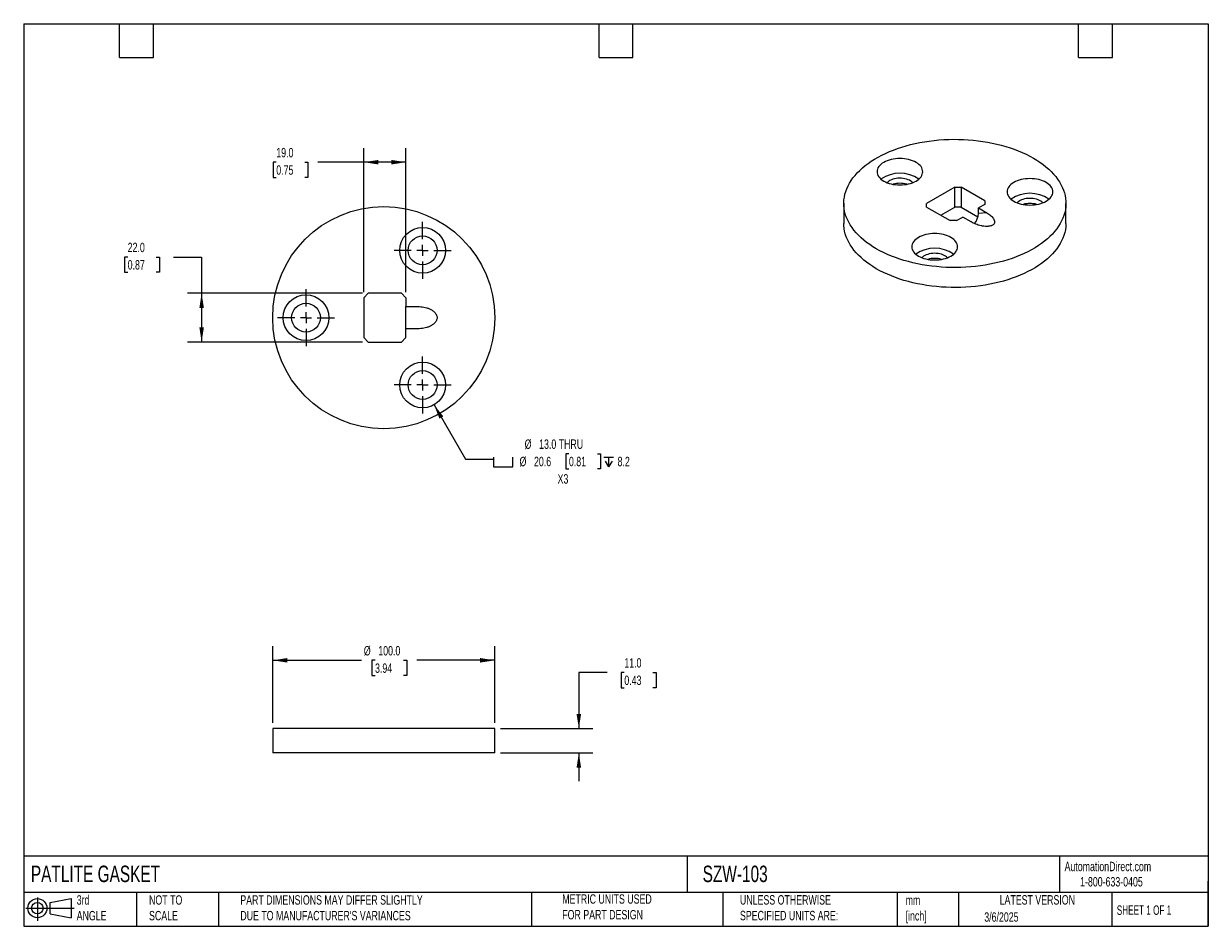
# Model space of a CAD drawing. Header units: millimetres. Extents: x 13 to 546, y 13 to 419.
import ezdxf

# ---------------------------------------------------------------- set-up
doc = ezdxf.new("R2010")
doc.units = ezdxf.units.MM
doc.header["$LTSCALE"] = 2
doc.linetypes.add('SLD-Center', pattern=[19.05, 15.24, -1.27, 1.27, -1.27])
doc.linetypes.add('SLD-Solid', pattern=[0])
doc.layers.add('CENTER', color=40, linetype='SLD-Center')
doc.layers.add('SLD-DEFPOINTS', color=7, linetype='Continuous')
doc.layers.add('DIMENSIONS', color=140, linetype='SLD-Solid', lineweight=25)
doc.layers.add('TEXT', color=140, linetype='SLD-Solid', lineweight=25)
doc.styles.add('SLDTEXTSTYLE0', font='TXT', dxfattribs={"width": 0.7})
doc.styles.add('SLDTEXTSTYLE1', font='TXT', dxfattribs={"width": 0.65})
doc.dimstyles.new('SLDDIMSTYLE0', dxfattribs={"dimtxt": 4.316016, "dimasz": 6.604, "dimexe": 0, "dimexo": 0.0625, "dimgap": 1.079004, "dimtad": 0, "dimtih": 1, "dimtoh": 1, "dimrnd": 1e-09, "dimzin": 4, "dimdsep": 46, "dimtxsty": 'SLDTEXTSTYLE0', "dimsah": 1, "dimcen": 0.09, "dimadec": 0, "dimazin": 1, "dimtfac": 1, "dimtofl": 0, "dimtmove": 0, "dimatfit": 3, "dimfxl": 0, "dimfrac": 2, "dimtolj": 1, "dimtzin": 12, "dimarcsym": 0})
doc.dimstyles.new('SLDDIMSTYLE1', dxfattribs={"dimtxt": 4.316016, "dimasz": 6.604, "dimexe": 0, "dimexo": 0.0625, "dimgap": 1.079004, "dimtad": 0, "dimtih": 1, "dimtoh": 1, "dimrnd": 1e-09, "dimzin": 4, "dimdsep": 46, "dimtxsty": 'SLDTEXTSTYLE0', "dimsah": 1, "dimcen": 0.09, "dimadec": 0, "dimazin": 1, "dimtfac": 1, "dimtmove": 0, "dimatfit": 0, "dimfxl": 0, "dimfrac": 2, "dimtolj": 1, "dimtzin": 12, "dimarcsym": 0})
doc.dimstyles.new('SLDDIMSTYLE2', dxfattribs={"dimtxt": 4.316016, "dimasz": 6.604, "dimexe": 0, "dimexo": 0.0625, "dimgap": 1.079004, "dimtad": 0, "dimtih": 1, "dimtoh": 1, "dimrnd": 1e-09, "dimzin": 12, "dimdsep": 46, "dimtxsty": 'SLDTEXTSTYLE0', "dimsah": 1, "dimcen": 0, "dimadec": 0, "dimazin": 3, "dimtfac": 1, "dimtofl": 0, "dimtmove": 0, "dimatfit": 3, "dimfxl": 0, "dimfrac": 2, "dimtolj": 1, "dimtzin": 12, "dimarcsym": 0})

# ---------------------------------------------------------------- blocks, each defined once
blk = doc.blocks.new('Block11')
at = {"color": 7, "linetype": 'SLD-Solid', "lineweight": 18}
for p, q in [((0, 5.76), (21.75, 5.76)), ((5.18, 10.62), (5.18, 0)), ((10.96, 8.33), (20.35, 10.06)), ((10.96, 3.19), (10.96, 8.33)), ((20.35, 10.06), (20.35, 1.46)), ((10.96, 3.19), (20.35, 1.46))]:
    blk.add_line(p, q, dxfattribs=at)
for radius in [4.3, 2.57]:
    blk.add_circle((5.18, 5.76), radius, dxfattribs=at)
blk = doc.blocks.new('Block12')
at = {"layer": 'SLD-DEFPOINTS'}
blk.add_blockref('Block11', (0, 0), dxfattribs=at)
blk = doc.blocks.new('_D')
at = {"layer": 'DIMENSIONS'}
for p, q in [((124.82, 104.28), (124.82, 138.81)), ((224.82, 104.28), (224.82, 138.81)), ((124.82, 132.46), (164.88, 132.46)), ((170.9, 132.46), (169.45, 132.46)), ((169.45, 132.46), (169.45, 125.6)), ((183.73, 132.46), (185.18, 132.46)), ((185.18, 132.46), (185.18, 125.6)), ((224.82, 132.46), (189.75, 132.46)), ((169.45, 125.6), (170.9, 125.6)), ((185.18, 125.6), (183.73, 125.6))]:
    blk.add_line(p, q, dxfattribs=at)
for points in [[(124.82, 132.46), (131.43, 131.45), (131.43, 133.48)], [(224.82, 132.46), (218.22, 133.48), (218.22, 131.45)]]:
    blk.add_solid(points, dxfattribs=at)
at = {"layer": 'DIMENSIONS', "char_height": 4.233, "attachment_point": 1, "style": 'SLDTEXTSTYLE0'}
for s, insert in [('%%c', (165.85, 138.89)), ('100.0', (172.37, 138.89)), ('3.94', (170.9, 131.06))]:
    blk.add_mtext(s, dxfattribs=dict(at, insert=insert))
blk = doc.blocks.new('_D_1')
at = {"layer": 'DIMENSIONS'}
for p, q in [((275.37, 126.99), (262.67, 126.99)), ((262.67, 126.99), (262.67, 101.74)), ((283.15, 126.99), (281.7, 126.99)), ((281.7, 126.99), (281.7, 120.13)), ((295.97, 126.99), (297.42, 126.99)), ((297.42, 126.99), (297.42, 120.13)), ((281.7, 120.13), (283.15, 120.13)), ((297.42, 120.13), (295.97, 120.13)), ((227.36, 101.74), (269.02, 101.74)), ((227.36, 90.74), (269.02, 90.74)), ((262.67, 90.74), (262.67, 78.04))]:
    blk.add_line(p, q, dxfattribs=at)
for points in [[(262.67, 101.74), (263.68, 108.34), (261.65, 108.34)], [(262.67, 90.74), (261.65, 84.14), (263.68, 84.14)]]:
    blk.add_solid(points, dxfattribs=at)
at = {"layer": 'DIMENSIONS', "char_height": 4.233, "attachment_point": 1, "style": 'SLDTEXTSTYLE0'}
for s, insert in [('11.0', (283.15, 133.42)), ('0.43', (283.15, 125.59))]:
    blk.add_mtext(s, dxfattribs=dict(at, insert=insert))
blk = doc.blocks.new('_D_2')
at = {"layer": 'DIMENSIONS'}
for p, q in [((59.52, 314.05), (58.07, 314.05)), ((58.07, 314.05), (58.07, 307.19)), ((72.34, 314.05), (73.79, 314.05)), ((73.79, 314.05), (73.79, 307.19)), ((80.12, 314.05), (92.82, 314.05)), ((92.82, 314.05), (92.82, 297.74)), ((58.07, 307.19), (59.52, 307.19)), ((73.79, 307.19), (72.34, 307.19)), ((165.28, 297.74), (86.47, 297.74)), ((92.82, 297.74), (92.82, 275.74)), ((165.28, 275.74), (86.47, 275.74))]:
    blk.add_line(p, q, dxfattribs=at)
for points in [[(92.82, 297.74), (91.81, 291.13), (93.84, 291.13)], [(92.82, 275.74), (93.84, 282.34), (91.81, 282.34)]]:
    blk.add_solid(points, dxfattribs=at)
at = {"layer": 'DIMENSIONS', "char_height": 4.233, "attachment_point": 1, "style": 'SLDTEXTSTYLE0'}
for s, insert in [('22.0', (59.52, 320.48)), ('0.87', (59.52, 312.65))]:
    blk.add_mtext(s, dxfattribs=dict(at, insert=insert))
blk = doc.blocks.new('_D_3')
at = {"layer": 'DIMENSIONS'}
for p, q in [((165.82, 298.28), (165.82, 363.09)), ((184.82, 298.28), (184.82, 363.09)), ((126.44, 356.74), (124.99, 356.74)), ((124.99, 356.74), (124.99, 349.88)), ((139.26, 356.74), (140.71, 356.74)), ((140.71, 356.74), (140.71, 349.88)), ((165.82, 356.74), (145.11, 356.74)), ((184.82, 356.74), (165.82, 356.74)), ((124.99, 349.88), (126.44, 349.88)), ((140.71, 349.88), (139.26, 349.88))]:
    blk.add_line(p, q, dxfattribs=at)
for points in [[(165.82, 356.74), (172.43, 355.72), (172.43, 357.75)], [(184.82, 356.74), (178.22, 357.75), (178.22, 355.72)]]:
    blk.add_solid(points, dxfattribs=at)
at = {"layer": 'DIMENSIONS', "char_height": 4.233, "attachment_point": 1, "style": 'SLDTEXTSTYLE0'}
for s, insert in [('19.0', (126.44, 363.16)), ('0.75', (126.44, 355.33))]:
    blk.add_mtext(s, dxfattribs=dict(at, insert=insert))
blk = doc.blocks.new('SW_SYMBOL_HOLE_SPOT')
at = {"layer": 'DIMENSIONS', "color": 0}
for p, q in [((0, 1750), (0, 150)), ((0, 150), (3200, 150)), ((3200, 150), (3200, 1750))]:
    blk.add_line(p, q, dxfattribs=at)
blk = doc.blocks.new('SW_SYMBOL_HOLE_DEPTH')
at = {"layer": 'DIMENSIONS', "color": 0}
for p, q in [((0, 1750), (1600, 1750)), ((200, 1110), (800, 150)), ((800, 1750), (800, 150)), ((1400, 1110), (800, 150))]:
    blk.add_line(p, q, dxfattribs=at)
blk = doc.blocks.new('_D_4')
at = {"layer": 'DIMENSIONS'}
for p, q in [((197.47, 247.51), (211.61, 223.03)), ((258.21, 225.49), (256.76, 225.49)), ((256.76, 225.49), (256.76, 218.63)), ((271.03, 225.49), (272.48, 225.49)), ((272.48, 225.49), (272.48, 218.63)), ((211.61, 223.03), (224.31, 223.03)), ((256.76, 218.63), (258.21, 218.63)), ((272.48, 218.63), (271.03, 218.63))]:
    blk.add_line(p, q, dxfattribs=at)
blk.add_solid([(197.47, 247.51), (199.89, 241.28), (201.65, 242.29)], dxfattribs=at)
at = {"layer": 'DIMENSIONS', "xscale": 0.002688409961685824, "yscale": 0.002688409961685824, "zscale": 0.002688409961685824}
for name, p in [('SW_SYMBOL_HOLE_SPOT', (224.31, 219.2)), ('SW_SYMBOL_HOLE_DEPTH', (273.93, 219.2))]:
    blk.add_blockref(name, p, dxfattribs=at)
at = {"layer": 'DIMENSIONS', "char_height": 4.233, "attachment_point": 1, "style": 'SLDTEXTSTYLE0'}
for s, insert in [('%%c', (238.27, 231.91)), ('13.0 THRU', (244.79, 231.91)), ('%%c', (235.97, 224.09)), ('20.6', (242.48, 224.09)), ('0.81', (258.21, 224.09)), ('8.2', (280.11, 224.09)), ('X3', (253.1, 216.26))]:
    blk.add_mtext(s, dxfattribs=dict(at, insert=insert))
blk = doc.blocks.new('SW_CENTERMARKSYMBOL_0')
at = {"layer": 'CENTER', "color": 0}
for p, q in [((0, 5.08), (0, 12.84)), ((-5.08, 0), (-12.84, 0)), ((0, 0), (-2.54, 0)), ((0, 0), (0, 2.54)), ((0, 0), (0, -2.54)), ((0, 0), (2.54, 0)), ((5.08, 0), (12.84, 0)), ((0, -5.08), (0, -12.84))]:
    blk.add_line(p, q, dxfattribs=at)
blk = doc.blocks.new('SW_CENTERMARKSYMBOL_1')
at = {"layer": 'CENTER', "color": 0}
for p, q in [((0, 5.08), (0, 12.84)), ((-5.08, 0), (-12.84, 0)), ((0, 0), (-2.54, 0)), ((0, 0), (0, 2.54)), ((0, 0), (0, -2.54)), ((0, 0), (2.54, 0)), ((5.08, 0), (12.84, 0)), ((0, -5.08), (0, -12.84))]:
    blk.add_line(p, q, dxfattribs=at)
blk = doc.blocks.new('SW_CENTERMARKSYMBOL_2')
at = {"layer": 'CENTER', "color": 0}
for p, q in [((0, 5.08), (0, 12.84)), ((-5.08, 0), (-12.84, 0)), ((0, 0), (-2.54, 0)), ((0, 0), (0, 2.54)), ((0, 0), (0, -2.54)), ((0, 0), (2.54, 0)), ((5.08, 0), (12.84, 0)), ((0, -5.08), (0, -12.84))]:
    blk.add_line(p, q, dxfattribs=at)

msp = doc.modelspace()

# ---------------------------------------------------------------- linework, layer by layer
for p, q in [((431.971, 345.522), (419.243, 338.174)), ((431.971, 345.522), (434.8, 345.522)), ((431.971, 336.54), (431.971, 345.522)), ((445.406, 339.399), (434.8, 345.522)), ((434.8, 345.522), (434.8, 336.54)), ((381.971, 338.174), (381.971, 329.192)), ((419.243, 336.541), (419.243, 338.174)), ((419.243, 336.541), (429.85, 330.418)), ((425.609, 332.867), (431.971, 336.54)), ((434.8, 336.54), (431.971, 336.54)), ((434.8, 336.54), (442.382, 332.163)), ((445.406, 337.766), (442.578, 336.133)), ((442.578, 336.133), (446.354, 333.953)), ((442.578, 333.616), (442.578, 336.133)), ((445.406, 339.399), (445.406, 337.766)), ((481.971, 329.192), (481.971, 338.174)), ((432.678, 330.418), (435.507, 332.051)), ((439.283, 329.871), (435.507, 332.051)), ((446.354, 333.953), (442.578, 333.616)), ((432.678, 330.418), (429.85, 330.418)), ((165.822, 295.736), (167.822, 297.736)), ((165.822, 295.736), (165.822, 277.736)), ((182.822, 297.736), (167.822, 297.736)), ((182.822, 297.736), (184.822, 295.736)), ((184.822, 295.736), (184.822, 291.736)), ((184.822, 291.736), (190.162, 291.736)), ((184.822, 281.736), (184.822, 291.736)), ((167.822, 275.736), (165.822, 277.736)), ((184.822, 277.736), (182.822, 275.736)), ((184.822, 277.736), (184.822, 281.736)), ((190.162, 281.736), (184.822, 281.736)), ((167.822, 275.736), (182.822, 275.736)), ((124.822, 101.739), (124.822, 90.739)), ((224.822, 101.739), (124.822, 101.739)), ((224.822, 90.739), (224.822, 101.739)), ((224.822, 90.739), (124.822, 90.739))]:
    msp.add_line(p, q)
at = {"flags": 128}
for points in [[(467.327, 358.584), (468.856, 357.661), (470.313, 356.7), (471.695, 355.703), (472.999, 354.672), (474.223, 353.608), (475.364, 352.514), (476.421, 351.392), (477.39, 350.244), (478.27, 349.072), (479.06, 347.879), (479.758, 346.667), (480.362, 345.439), (480.871, 344.196), (481.285, 342.942), (481.602, 341.678), (481.821, 340.407), (481.944, 339.132), (481.968, 337.855), (481.895, 336.578), (481.724, 335.305), (481.455, 334.037), (481.09, 332.778), (480.628, 331.529), (480.071, 330.293), (479.421, 329.072), (478.677, 327.87), (477.841, 326.687), (476.916, 325.527), (475.903, 324.392), (474.804, 323.283), (473.621, 322.204), (472.357, 321.156), (471.014, 320.142), (469.594, 319.162), (468.1, 318.22), (466.536, 317.317), (464.904, 316.455), (463.208, 315.635), (461.45, 314.86), (459.635, 314.13), (457.765, 313.447), (455.845, 312.813), (453.879, 312.228), (451.869, 311.694), (449.821, 311.212), (447.737, 310.782), (445.623, 310.406), (443.482, 310.085), (441.319, 309.819), (439.137, 309.608), (436.941, 309.453), (434.735, 309.354), (432.524, 309.311), (430.312, 309.326), (428.103, 309.396), (425.902, 309.523), (423.713, 309.706), (421.54, 309.945), (419.387, 310.239), (417.259, 310.588), (415.159, 310.99), (413.093, 311.446), (411.063, 311.954), (409.075, 312.514), (407.131, 313.124), (405.236, 313.783), (403.393, 314.489), (401.606, 315.242), (399.879, 316.04), (398.214, 316.881), (396.616, 317.764), (395.087, 318.687), (393.63, 319.648), (392.248, 320.645), (390.943, 321.676), (389.719, 322.74), (388.578, 323.834), (387.522, 324.956), (386.553, 326.104), (385.672, 327.276), (384.882, 328.469), (384.185, 329.681), (383.581, 330.909), (383.072, 332.152), (382.658, 333.407), (382.341, 334.67), (382.121, 335.941), (381.999, 337.216), (381.974, 338.493), (382.048, 339.77), (382.219, 341.043), (382.487, 342.311), (382.853, 343.57), (383.314, 344.819), (383.871, 346.055), (384.522, 347.276), (385.266, 348.478), (386.101, 349.661), (387.026, 350.821), (388.039, 351.956), (389.138, 353.065), (390.321, 354.144), (391.586, 355.192), (392.929, 356.206), (394.349, 357.186), (395.842, 358.128), (397.407, 359.031), (399.039, 359.893), (400.735, 360.713), (402.493, 361.488), (404.308, 362.218), (406.177, 362.901), (408.097, 363.535), (410.064, 364.12), (412.073, 364.654), (414.122, 365.136), (416.205, 365.566), (418.319, 365.942), (420.46, 366.263), (422.624, 366.53), (424.806, 366.74), (427.002, 366.895), (429.207, 366.994), (431.418, 367.037), (433.63, 367.023), (435.839, 366.952), (438.04, 366.825), (440.23, 366.642), (442.403, 366.403), (444.556, 366.109), (446.684, 365.761), (448.783, 365.358), (450.85, 364.902), (452.879, 364.394), (454.868, 363.834), (456.811, 363.224), (458.707, 362.566), (460.549, 361.859), (462.336, 361.106), (464.064, 360.308), (465.728, 359.467), (467.327, 358.584)], [(399.939, 348.257), (400.688, 347.865), (401.5, 347.517), (402.367, 347.217), (403.281, 346.968), (404.233, 346.771), (405.213, 346.629), (406.213, 346.544), (407.223, 346.515), (408.232, 346.544), (409.232, 346.629), (410.213, 346.771), (411.164, 346.968), (412.078, 347.217), (412.945, 347.517), (413.757, 347.865), (414.506, 348.257), (415.185, 348.689), (415.787, 349.158), (416.306, 349.658), (416.739, 350.186), (417.079, 350.735), (417.325, 351.301), (417.473, 351.878), (417.523, 352.461), (417.473, 353.044), (417.325, 353.621), (417.079, 354.187), (416.739, 354.737), (416.306, 355.264), (415.787, 355.765), (415.185, 356.233), (414.506, 356.666), (413.757, 357.058), (412.945, 357.405), (412.078, 357.705), (411.164, 357.955), (410.213, 358.151), (409.232, 358.293), (408.232, 358.379), (407.223, 358.407), (406.213, 358.379), (405.213, 358.293), (404.233, 358.151), (403.281, 357.955), (402.367, 357.705), (401.5, 357.405), (400.688, 357.058), (399.939, 356.666), (399.261, 356.233), (398.658, 355.765), (398.139, 355.264), (397.707, 354.737), (397.366, 354.187), (397.12, 353.621), (396.972, 353.044), (396.923, 352.461), (396.972, 351.878), (397.12, 351.301), (397.366, 350.735), (397.707, 350.186), (398.139, 349.658), (398.658, 349.158), (399.261, 348.689), (399.939, 348.257)], [(412.964, 347.525), (412.585, 347.886), (412.093, 348.25), (411.527, 348.577), (410.896, 348.861), (410.209, 349.098), (409.477, 349.285), (408.711, 349.418), (407.922, 349.496), (407.122, 349.517), (406.325, 349.482), (405.54, 349.39), (404.781, 349.243), (404.06, 349.044), (403.386, 348.794), (402.77, 348.499), (402.222, 348.163), (401.75, 347.79), (401.481, 347.525)], [(458.496, 339.199), (459.244, 338.807), (460.056, 338.46), (460.923, 338.16), (461.837, 337.91), (462.789, 337.713), (463.769, 337.572), (464.769, 337.486), (465.779, 337.457), (466.788, 337.486), (467.788, 337.572), (468.769, 337.713), (469.72, 337.91), (470.634, 338.16), (471.501, 338.46), (472.313, 338.807), (473.062, 339.199), (473.741, 339.631), (474.343, 340.1), (474.863, 340.601), (475.295, 341.128), (475.635, 341.677), (475.881, 342.243), (476.029, 342.821), (476.079, 343.403), (476.029, 343.986), (475.881, 344.563), (475.635, 345.13), (475.295, 345.679), (474.863, 346.206), (474.343, 346.707), (473.741, 347.176), (473.062, 347.608), (472.313, 348), (471.501, 348.347), (470.634, 348.647), (469.72, 348.897), (468.769, 349.094), (467.788, 349.235), (466.788, 349.321), (465.779, 349.35), (464.769, 349.321), (463.769, 349.235), (462.789, 349.094), (461.837, 348.897), (460.923, 348.647), (460.056, 348.347), (459.244, 348), (458.496, 347.608), (457.817, 347.176), (457.215, 346.707), (456.695, 346.206), (456.263, 345.679), (455.922, 345.13), (455.677, 344.563), (455.528, 343.986), (455.479, 343.403), (455.528, 342.821), (455.677, 342.243), (455.922, 341.677), (456.263, 341.128), (456.695, 340.601), (457.215, 340.1), (457.817, 339.631), (458.496, 339.199)], [(471.52, 338.467), (471.141, 338.828), (470.649, 339.193), (470.083, 339.519), (469.452, 339.804), (468.765, 340.041), (468.033, 340.227), (467.267, 340.361), (466.478, 340.438), (465.679, 340.46), (464.881, 340.424), (464.096, 340.332), (463.338, 340.186), (462.616, 339.986), (461.942, 339.737), (461.326, 339.442), (460.778, 339.105), (460.306, 338.732), (460.037, 338.467)], [(481.971, 329.192), (481.968, 328.873), (481.895, 327.596), (481.724, 326.323), (481.455, 325.056), (481.09, 323.796), (480.628, 322.547), (480.071, 321.311), (479.421, 320.09), (478.677, 318.888), (477.841, 317.705), (476.916, 316.545), (475.903, 315.41), (474.804, 314.301), (473.621, 313.222), (472.357, 312.174), (471.014, 311.16), (469.594, 310.18), (468.1, 309.238), (466.536, 308.335), (464.904, 307.473), (463.208, 306.653), (461.45, 305.878), (459.635, 305.148), (457.765, 304.465), (455.845, 303.831), (453.879, 303.246), (451.869, 302.712), (449.821, 302.23), (447.737, 301.8), (445.623, 301.424), (443.482, 301.103), (441.319, 300.837), (439.137, 300.626), (436.941, 300.471), (434.735, 300.372), (432.524, 300.329), (430.312, 300.344), (428.103, 300.414), (425.902, 300.541), (423.713, 300.724), (421.54, 300.963), (419.387, 301.257), (417.259, 301.606), (415.159, 302.008), (413.093, 302.464), (411.063, 302.972), (409.075, 303.532), (407.131, 304.142), (405.236, 304.801), (403.393, 305.507), (401.606, 306.26), (399.879, 307.058), (398.214, 307.899), (396.616, 308.782), (395.087, 309.705), (393.63, 310.666), (392.248, 311.663), (390.943, 312.694), (389.719, 313.758), (388.578, 314.852), (387.522, 315.974), (386.553, 317.122), (385.672, 318.294), (384.882, 319.487), (384.185, 320.699), (383.581, 321.927), (383.072, 323.17), (382.658, 324.425), (382.341, 325.688), (382.121, 326.959), (381.999, 328.234), (381.971, 329.192)], [(415.629, 314.453), (416.378, 314.061), (417.19, 313.713), (418.057, 313.413), (418.971, 313.164), (419.923, 312.967), (420.903, 312.826), (421.903, 312.74), (422.913, 312.711), (423.922, 312.74), (424.922, 312.826), (425.903, 312.967), (426.854, 313.164), (427.768, 313.413), (428.635, 313.713), (429.447, 314.061), (430.196, 314.453), (430.875, 314.885), (431.477, 315.354), (431.996, 315.854), (432.429, 316.382), (432.769, 316.931), (433.015, 317.497), (433.163, 318.075), (433.213, 318.657), (433.163, 319.24), (433.015, 319.817), (432.769, 320.383), (432.429, 320.933), (431.996, 321.46), (431.477, 321.961), (430.875, 322.43), (430.196, 322.862), (429.447, 323.254), (428.635, 323.601), (427.768, 323.901), (426.854, 324.151), (425.903, 324.347), (424.922, 324.489), (423.922, 324.575), (422.913, 324.603), (421.903, 324.575), (420.903, 324.489), (419.923, 324.347), (418.971, 324.151), (418.057, 323.901), (417.19, 323.601), (416.378, 323.254), (415.629, 322.862), (414.951, 322.43), (414.349, 321.961), (413.829, 321.46), (413.397, 320.933), (413.056, 320.383), (412.811, 319.817), (412.662, 319.24), (412.613, 318.657), (412.662, 318.075), (412.811, 317.497), (413.056, 316.931), (413.397, 316.382), (413.829, 315.854), (414.349, 315.354), (414.951, 314.885), (415.629, 314.453)], [(428.654, 313.721), (428.275, 314.082), (427.783, 314.447), (427.217, 314.773), (426.586, 315.057), (425.899, 315.295), (425.167, 315.481), (424.401, 315.614), (423.612, 315.692), (422.813, 315.714), (422.015, 315.678), (421.23, 315.586), (420.472, 315.439), (419.75, 315.24), (419.076, 314.991), (418.46, 314.696), (417.912, 314.359), (417.44, 313.986), (417.171, 313.721)]]:
    msp.add_lwpolyline(points, dxfattribs=at)
for centre, radius in [((174.822, 286.736), 50), ((192.322, 317.047), 10.3), ((192.322, 317.047), 6.5), ((139.822, 286.736), 10.3), ((139.822, 286.736), 6.5), ((192.322, 256.426), 10.3), ((192.322, 256.426), 6.5)]:
    msp.add_circle(centre, radius)
for centre, radius, start, end in [((407.223, 336.937), 14.857, 55.04355, 124.95645), ((407.223, 336.538), 10.698, 73.30873, 106.69127), ((465.779, 327.879), 14.857, 55.04355, 124.95645), ((465.779, 327.481), 10.698, 73.30873, 106.69127), ((434.867, 333.987), 7.72, 320.59435, 357.24189), ((422.913, 303.133), 14.857, 55.04355, 124.95645), ((422.913, 302.735), 10.698, 73.30873, 106.69127)]:
    msp.add_arc(centre, radius, start, end)
for points in [[(446.354, 333.953), (446.999, 333.581), (447.578, 333.18), (448.339, 332.536), (448.575, 332.314), (449.003, 331.852), (449.198, 331.611), (449.523, 331.119), (449.657, 330.868), (449.844, 330.35), (449.895, 330.088), (449.885, 329.694), (449.867, 329.562), (449.793, 329.3), (449.738, 329.172), (449.586, 328.924), (449.487, 328.802), (449.249, 328.578), (449.11, 328.475), (448.786, 328.287), (448.604, 328.204), (448.216, 328.065), (448.006, 328.008), (447.575, 327.919), (447.354, 327.887), (446.903, 327.844), (446.672, 327.833), (445.988, 327.826), (445.536, 327.856), (444.864, 327.936), (444.642, 327.969), (444.206, 328.044), (443.991, 328.086), (443.356, 328.226), (442.946, 328.335), (442.144, 328.582), (441.752, 328.72), (440.625, 329.163), (439.928, 329.498), (439.283, 329.871)], [(190.162, 291.736), (191.075, 291.736), (191.975, 291.655), (193.302, 291.404), (193.741, 291.298), (194.61, 291.036), (195.042, 290.878), (195.875, 290.507), (196.277, 290.293), (197.044, 289.79), (197.401, 289.507), (197.876, 289.017), (198.025, 288.841), (198.293, 288.469), (198.411, 288.274), (198.608, 287.861), (198.688, 287.642), (198.794, 287.2), (198.822, 286.975), (198.823, 286.516), (198.796, 286.286), (198.691, 285.841), (198.613, 285.622), (198.417, 285.209), (198.299, 285.013), (198.034, 284.642), (197.884, 284.465), (197.408, 283.973), (197.053, 283.689), (196.48, 283.313), (196.282, 283.195), (195.882, 282.979), (195.678, 282.879), (195.059, 282.601), (194.634, 282.445), (193.764, 282.181), (193.319, 282.073), (191.979, 281.818), (191.075, 281.736), (190.162, 281.736)]]:
    msp.add_open_spline(points, degree=3, knots=[0, 0, 0, 0, 0.125, 0.125, 0.1875, 0.1875, 0.25, 0.25, 0.3125, 0.3125, 0.375, 0.375, 0.40625, 0.40625, 0.4375, 0.4375, 0.46875, 0.46875, 0.5, 0.5, 0.53125, 0.53125, 0.5625, 0.5625, 0.59375, 0.59375, 0.625, 0.625, 0.6875, 0.6875, 0.71875, 0.71875, 0.75, 0.75, 0.8125, 0.8125, 0.875, 0.875, 1, 1, 1, 1])
at = {"layer": 'TEXT'}
for p, q in [((12.7, 419.1), (546.1, 419.1)), ((12.7, 419.1), (12.7, 12.7)), ((55.88, 403.86), (55.88, 419.1)), ((71.12, 403.86), (71.12, 419.1)), ((271.78, 403.86), (271.78, 419.1)), ((287.02, 403.86), (287.02, 419.1)), ((487.68, 403.86), (487.68, 419.1)), ((502.92, 403.86), (502.92, 419.1)), ((546.1, 419.1), (546.1, 12.7)), ((55.88, 403.86), (71.12, 403.86)), ((271.78, 403.86), (287.02, 403.86)), ((487.68, 403.86), (502.92, 403.86)), ((546.1, 44.252), (12.7, 44.252)), ((311.518, 44.252), (311.518, 27.94)), ((479.151, 44.252), (479.151, 27.94)), ((546.1, 12.7), (546.1, 33.02)), ((546.1, 27.94), (12.7, 27.94)), ((63.5, 27.94), (63.5, 12.7)), ((100.423, 27.94), (100.423, 12.7)), ((241.293, 27.94), (241.293, 12.7)), ((327.56, 27.94), (327.56, 12.7)), ((406.049, 27.94), (406.049, 12.7)), ((433.624, 27.94), (433.624, 12.7)), ((502.697, 27.94), (502.697, 12.7)), ((12.7, 12.7), (546.1, 12.7))]:
    msp.add_line(p, q, dxfattribs=at)

# ---------------------------------------------------------------- block references
at = {"layer": 'CENTER'}
for name, p in [('SW_CENTERMARKSYMBOL_2', (192.322, 317.047)), ('SW_CENTERMARKSYMBOL_1', (139.822, 286.736)), ('SW_CENTERMARKSYMBOL_0', (192.322, 256.426))]:
    msp.add_blockref(name, p, dxfattribs=at)
at = {"layer": 'SLD-DEFPOINTS'}
msp.add_blockref('Block12', (13.676, 15.108), dxfattribs=at)

# ---------------------------------------------------------------- texts
at = {"layer": 'TEXT'}
for s, insert, char_height, attachment_point, style in [('PATLITE GASKET', (15.931, 40.013), 7.40833, 1, 'SLDTEXTSTYLE0'), ('SZW-103', (318.415, 40.013), 7.4083, 1, 'SLDTEXTSTYLE0'), ('AutomationDirect.com', (481.39, 41.753), 4.23333, 1, 'SLDTEXTSTYLE0'), ('1-800-633-0405', (488.383, 34.874), 4.23333, 1, 'SLDTEXTSTYLE0'), ('3rd^JANGLE', (36.564, 26.675), 4.2333, 1, 'SLDTEXTSTYLE0'), ('NOT TO^JSCALE', (69.15, 26.675), 4.23333, 1, 'SLDTEXTSTYLE0'), ("PART DIMENSIONS MAY DIFFER SLIGHTLY ^JDUE TO MANUFACTURER'S VARIANCES", (110.239, 26.682), 4.23333, 1, 'SLDTEXTSTYLE0'), ('METRIC UNITS USED ^JFOR PART DESIGN', (255.209, 27.112), 4.23333, 1, 'SLDTEXTSTYLE0'), ('UNLESS OTHERWISE ^JSPECIFIED UNITS ARE:', (335.216, 26.721), 4.23333, 1, 'SLDTEXTSTYLE0'), ('LATEST VERSION', (469.104, 26.728), 4.23333, 2, 'SLDTEXTSTYLE0'), ('mm^J[inch]', (409.814, 26.594), 4.2333, 1, 'SLDTEXTSTYLE0'), ('SHEET 1 OF 1', (504.883, 22.103), 4.23333, 1, 'SLDTEXTSTYLE1'), ('3/6/2025', (445.226, 18.994), 4.2333, 1, 'SLDTEXTSTYLE0')]:
    msp.add_mtext(s, dxfattribs=dict(at, insert=insert, char_height=char_height, attachment_point=attachment_point, style=style))

# ---------------------------------------------------------------- dimensions: what is measured, and where the dimension line sits
at = {"layer": 'DIMENSIONS'}
dim = msp.add_linear_dim(base=(165.822, 356.736), p1=(184.822, 295.736), p2=(165.822, 295.736), dimstyle='SLDDIMSTYLE0', dxfattribs=at)
dim.commit()
dim.dimension.update_dxf_attribs({"geometry": '_D_3', "text_midpoint": (132.85, 356.736), "dimtype": 160})
for base, p1, p2, dimstyle, picture, middle in [((92.822, 275.736), (167.822, 297.736), (167.822, 275.736), 'SLDDIMSTYLE0', '_D_2', (92.822, 314.052)), ((262.668, 101.739), (224.822, 90.739), (224.822, 101.739), 'SLDDIMSTYLE1', '_D_1', (262.668, 126.992))]:
    dim = msp.add_linear_dim(base=base, p1=p1, p2=p2, angle=90, dimstyle=dimstyle, dxfattribs=at)
    dim.commit()
    dim.dimension.update_dxf_attribs({"geometry": picture, "text_midpoint": middle, "dimtype": 160})
dim = msp.add_diameter_dim_2p(p1=(187.172, 265.346), p2=(197.472, 247.505), text='%%c13.0 THRU\\P{\\fGDT;v}<>{\\fGDT;x}8.2\\PX3', dimstyle='SLDDIMSTYLE2', dxfattribs=at)
dim.commit()
dim.dimension.update_dxf_attribs({"geometry": '_D_4', "text_midpoint": (256.823, 222.06), "dimtype": 163})
dim = msp.add_linear_dim(base=(124.822, 132.463), p1=(224.822, 101.739), p2=(124.822, 101.739), text='%%c<>', dimstyle='SLDDIMSTYLE0', dxfattribs=at)
dim.commit()
dim.dimension.update_dxf_attribs({"geometry": '_D', "text_midpoint": (177.316, 132.463), "dimtype": 160})

doc.saveas('drawing.dxf')
